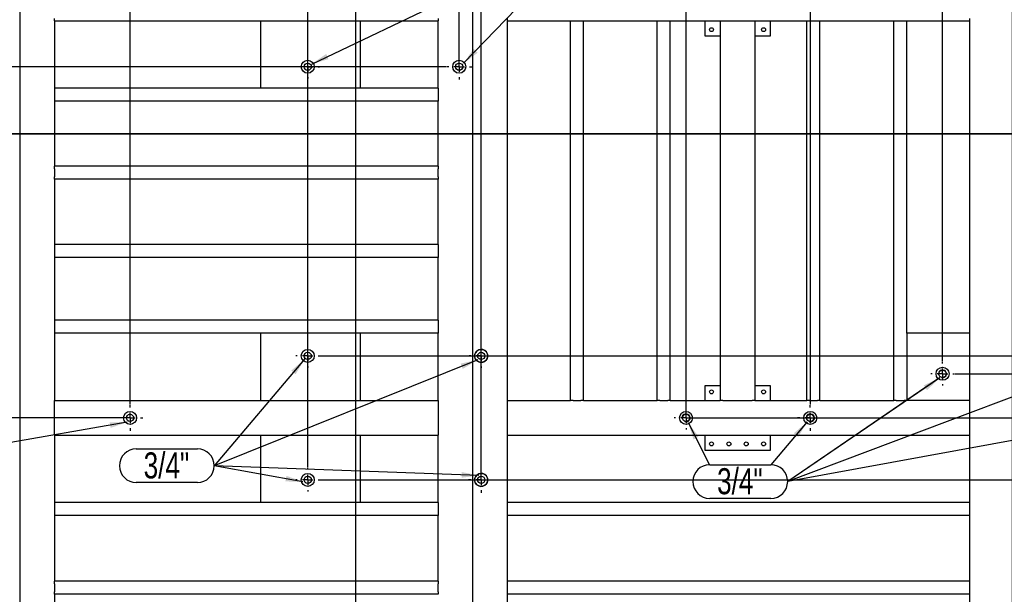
# Model space of a CAD drawing. Header units: millimetres. Extents: x 5 to 1226, y 5 to 415.
# Tile 14 of 61: x 144 to 258, y 294 to 360. Entities that reach past the tile are written whole.
import ezdxf

# ---------------------------------------------------------------- set-up
doc = ezdxf.new("R2010")
doc.units = ezdxf.units.MM
doc.header["$PDSIZE"] = -1
doc.linetypes.add('CENTERX2', pattern=[20.32, 12.7, -2.54, 2.54, -2.54])
for name, color, linetype in [('COTES', 1, 'Continuous'), ('NOTES', 6, 'Continuous'), ('TRAIT-FINS', 9, 'Continuous'), ('TRAIT-MIXTES', 3, 'CENTERX2')]:
    doc.layers.add(name, color=color, linetype=linetype)
doc.layers.add('TRAIT-FORT', color=4, linetype='Continuous', lineweight=25)
doc.styles.add('SLDTEXTSTYLE0', font='TXT', dxfattribs={"width": 0.75})
doc.dimstyles.new('SLDDIMSTYLE1', dxfattribs={"dimtxt": 3, "dimasz": 2, "dimexe": 0, "dimexo": 0.0625, "dimgap": 0.75, "dimtad": 0, "dimtih": 1, "dimtoh": 1, "dimdec": 1, "dimlfac": 20, "dimrnd": 1e-09, "dimzin": 12, "dimdsep": 46, "dimtxsty": 'SLDTEXTSTYLE0', "dimsah": 1, "dimcen": 0.09, "dimadec": 0, "dimazin": 3, "dimtfac": 1, "dimtdec": 1, "dimtofl": 0, "dimtmove": 0, "dimatfit": 3, "dimfxl": 1, "dimfrac": 2, "dimtolj": 1, "dimtzin": 12, "dimarcsym": 0})
doc.dimstyles.new('SLDDIMSTYLE3', dxfattribs={"dimtxt": 0.18, "dimasz": 2, "dimexe": 0, "dimexo": 0.0625, "dimgap": 0, "dimtad": 0, "dimtih": 1, "dimtoh": 1, "dimdec": 0, "dimrnd": 1e-09, "dimzin": 0, "dimdsep": 46, "dimtxsty": 'Standard', "dimsah": 1, "dimcen": 0.09, "dimadec": 0, "dimazin": 0, "dimtfac": 2, "dimtdec": 0, "dimtofl": 0, "dimtmove": 0, "dimatfit": 3, "dimfxl": 1, "dimfrac": 2, "dimtolj": 1, "dimtzin": 0, "dimarcsym": 0})

# ---------------------------------------------------------------- blocks, each defined once
blk = doc.blocks.new('_D_12')
at = {"layer": 'COTES', "color": 0, "lineweight": -2, "transparency": 16777216}
blk.add_line((156.88, 315.46), (156.88, 394.29), dxfattribs=at)
at = {"layer": 'Defpoints', "color": 0, "transparency": 16777216}
for p in [(156.88, 394.29), (39.16, 386.67), (156.88, 315.4)]:
    blk.add_point(p, dxfattribs=at)
at = {"layer": 'COTES', "color": 0, "transparency": 16777216, "insert": (156.88, 400.67), "char_height": 3, "attachment_point": 5, "rotation": 90, "style": 'SLDTEXTSTYLE0'}
blk.add_mtext('\\A1;2354.4', dxfattribs=at)
blk = doc.blocks.new('_D_13')
at = {"layer": 'COTES', "color": 0, "lineweight": -2, "transparency": 16777216}
blk.add_line((177.36, 308.19), (177.36, 394.29), dxfattribs=at)
at = {"layer": 'Defpoints', "color": 0, "transparency": 16777216}
for p in [(177.36, 394.29), (39.16, 386.67), (177.36, 308.13)]:
    blk.add_point(p, dxfattribs=at)
at = {"layer": 'COTES', "color": 0, "transparency": 16777216, "insert": (177.36, 399.17), "char_height": 3, "attachment_point": 5, "rotation": 90, "style": 'SLDTEXTSTYLE0'}
blk.add_mtext('\\A1;2764', dxfattribs=at)
blk = doc.blocks.new('_D_14')
at = {"layer": 'COTES', "color": 0, "lineweight": -2, "transparency": 16777216}
blk.add_line((182.9, 259.45), (182.9, 394.29), dxfattribs=at)
at = {"layer": 'Defpoints', "color": 0, "transparency": 16777216}
for p in [(182.9, 394.29), (39.16, 386.67), (182.9, 259.39)]:
    blk.add_point(p, dxfattribs=at)
at = {"layer": 'COTES', "color": 0, "transparency": 16777216, "insert": (182.9, 400.67), "char_height": 3, "attachment_point": 5, "rotation": 90, "style": 'SLDTEXTSTYLE0'}
blk.add_mtext('\\A1;2874.9', dxfattribs=at)
blk = doc.blocks.new('_D_16')
at = {"layer": 'COTES', "color": 0, "lineweight": -2, "transparency": 16777216}
for p, q in [((195.01, 390.29), (195.01, 394.29)), ((194.82, 386.29), (195.01, 390.29)), ((194.82, 354.46), (194.82, 386.29))]:
    blk.add_line(p, q, dxfattribs=at)
at = {"layer": 'Defpoints', "color": 0, "transparency": 16777216}
for p in [(195.01, 394.29), (39.16, 386.67), (194.82, 354.4)]:
    blk.add_point(p, dxfattribs=at)
at = {"layer": 'COTES', "color": 0, "transparency": 16777216, "insert": (195.01, 399.92), "char_height": 3, "attachment_point": 5, "rotation": 90, "style": 'SLDTEXTSTYLE0'}
blk.add_mtext('\\A1;3113.2', dxfattribs=at)
blk = doc.blocks.new('_D_17')
at = {"layer": 'COTES', "color": 0, "lineweight": -2, "transparency": 16777216}
for p, q in [((199.82, 390.29), (199.82, 394.29)), ((197.36, 386.29), (199.82, 390.29)), ((197.36, 306.84), (197.36, 386.29))]:
    blk.add_line(p, q, dxfattribs=at)
at = {"layer": 'Defpoints', "color": 0, "transparency": 16777216}
for p in [(199.82, 394.29), (39.16, 386.67), (197.36, 306.78)]:
    blk.add_point(p, dxfattribs=at)
at = {"layer": 'COTES', "color": 0, "transparency": 16777216, "insert": (199.82, 399.92), "char_height": 3, "attachment_point": 5, "rotation": 90, "style": 'SLDTEXTSTYLE0'}
blk.add_mtext('\\A1;3164.1', dxfattribs=at)
blk = doc.blocks.new('_D_18')
at = {"layer": 'COTES', "color": 0, "lineweight": -2, "transparency": 16777216}
blk.add_line((220.97, 313.98), (220.97, 394.29), dxfattribs=at)
at = {"layer": 'Defpoints', "color": 0, "transparency": 16777216}
for p in [(220.97, 394.29), (39.16, 386.67), (220.97, 313.92)]:
    blk.add_point(p, dxfattribs=at)
at = {"layer": 'COTES', "color": 0, "transparency": 16777216, "insert": (220.97, 400.67), "char_height": 3, "attachment_point": 5, "rotation": 90, "style": 'SLDTEXTSTYLE0'}
blk.add_mtext('\\A1;3636.2', dxfattribs=at)
blk = doc.blocks.new('_D_19')
at = {"layer": 'COTES', "color": 0, "lineweight": -2, "transparency": 16777216}
for p, q in [((240.24, 390.29), (240.24, 394.29)), ((235.3, 386.29), (240.24, 390.29)), ((235.3, 315.46), (235.3, 386.29))]:
    blk.add_line(p, q, dxfattribs=at)
at = {"layer": 'Defpoints', "color": 0, "transparency": 16777216}
for p in [(240.24, 394.29), (39.16, 386.67), (235.3, 315.4)]:
    blk.add_point(p, dxfattribs=at)
at = {"layer": 'COTES', "color": 0, "transparency": 16777216, "insert": (240.24, 400.67), "char_height": 3, "attachment_point": 5, "rotation": 90, "style": 'SLDTEXTSTYLE0'}
blk.add_mtext('\\A1;3922.8', dxfattribs=at)
blk = doc.blocks.new('_D_20')
at = {"layer": 'COTES', "color": 0, "lineweight": -2, "transparency": 16777216}
blk.add_line((250.54, 320.41), (250.54, 394.29), dxfattribs=at)
at = {"layer": 'Defpoints', "color": 0, "transparency": 16777216}
for p in [(250.54, 394.29), (39.16, 386.67), (250.54, 320.35)]:
    blk.add_point(p, dxfattribs=at)
at = {"layer": 'COTES', "color": 0, "transparency": 16777216, "insert": (250.54, 400.67), "char_height": 3, "attachment_point": 5, "rotation": 90, "style": 'SLDTEXTSTYLE0'}
blk.add_mtext('\\A1;4227.6', dxfattribs=at)
blk = doc.blocks.new('_D_21')
at = {"layer": 'COTES', "color": 0, "lineweight": -2, "transparency": 16777216}
blk.add_line((258.62, 280.25), (258.62, 394.29), dxfattribs=at)
at = {"layer": 'Defpoints', "color": 0, "transparency": 16777216}
for p in [(258.62, 394.29), (39.16, 386.67), (258.62, 280.19)]:
    blk.add_point(p, dxfattribs=at)
at = {"layer": 'COTES', "color": 0, "transparency": 16777216, "insert": (258.62, 400.67), "char_height": 3, "attachment_point": 5, "rotation": 90, "style": 'SLDTEXTSTYLE0'}
blk.add_mtext('\\A1;4389.2', dxfattribs=at)
blk = doc.blocks.new('_D_22')
at = {"layer": 'COTES', "color": 0, "lineweight": -2, "transparency": 16777216}
blk.add_line((264.82, 319.06), (264.82, 394.29), dxfattribs=at)
at = {"layer": 'Defpoints', "color": 0, "transparency": 16777216}
for p in [(264.82, 394.29), (39.16, 386.67), (264.82, 319)]:
    blk.add_point(p, dxfattribs=at)
at = {"layer": 'COTES', "color": 0, "transparency": 16777216, "insert": (264.82, 400.29), "char_height": 3, "attachment_point": 5, "rotation": 90, "style": 'SLDTEXTSTYLE0'}
blk.add_mtext('\\A1;4513.3', dxfattribs=at)
blk = doc.blocks.new('_D_23')
at = {"layer": 'COTES', "color": 0, "lineweight": -2, "transparency": 16777216}
blk.add_line((273.38, 315.68), (273.38, 394.29), dxfattribs=at)
at = {"layer": 'Defpoints', "color": 0, "transparency": 16777216}
for p in [(273.38, 394.29), (39.16, 386.67), (273.38, 315.62)]:
    blk.add_point(p, dxfattribs=at)
at = {"layer": 'COTES', "color": 0, "transparency": 16777216, "insert": (273.38, 400.67), "char_height": 3, "attachment_point": 5, "rotation": 90, "style": 'SLDTEXTSTYLE0'}
blk.add_mtext('\\A1;4684.4', dxfattribs=at)
blk = doc.blocks.new('_D_25')
at = {"layer": 'COTES', "color": 0, "lineweight": -2, "transparency": 16777216}
blk.add_line((314.49, 259.17), (314.49, 394.29), dxfattribs=at)
at = {"layer": 'Defpoints', "color": 0, "transparency": 16777216}
for p in [(314.49, 394.29), (39.16, 386.67), (314.49, 259.11)]:
    blk.add_point(p, dxfattribs=at)
at = {"layer": 'COTES', "color": 0, "transparency": 16777216, "insert": (314.49, 400.48), "char_height": 3, "attachment_point": 5, "rotation": 90, "style": 'SLDTEXTSTYLE0'}
blk.add_mtext('\\A1;5506.7', dxfattribs=at)
blk = doc.blocks.new('_D_26')
at = {"layer": 'COTES', "color": 0, "lineweight": -2, "transparency": 16777216}
for p, q in [((332.37, 390.29), (332.37, 394.29)), ((333.12, 386.29), (332.37, 390.29)), ((333.12, 246.99), (333.12, 386.29))]:
    blk.add_line(p, q, dxfattribs=at)
at = {"layer": 'Defpoints', "color": 0, "transparency": 16777216}
for p in [(332.37, 394.29), (39.16, 386.67), (333.12, 246.92)]:
    blk.add_point(p, dxfattribs=at)
at = {"layer": 'COTES', "color": 0, "transparency": 16777216, "insert": (332.37, 400.67), "char_height": 3, "attachment_point": 5, "rotation": 90, "style": 'SLDTEXTSTYLE0'}
blk.add_mtext('\\A1;5879.3', dxfattribs=at)
blk = doc.blocks.new('_D_27')
at = {"layer": 'COTES', "color": 0, "lineweight": -2, "transparency": 16777216}
for p, q in [((337.18, 390.29), (337.18, 394.29)), ((336.42, 386.29), (337.18, 390.29)), ((336.42, 245.51), (336.42, 386.29))]:
    blk.add_line(p, q, dxfattribs=at)
at = {"layer": 'Defpoints', "color": 0, "transparency": 16777216}
for p in [(337.18, 394.29), (39.16, 386.67), (336.42, 245.45)]:
    blk.add_point(p, dxfattribs=at)
at = {"layer": 'COTES', "color": 0, "transparency": 16777216, "insert": (337.18, 400.67), "char_height": 3, "attachment_point": 5, "rotation": 90, "style": 'SLDTEXTSTYLE0'}
blk.add_mtext('\\A1;5945.3', dxfattribs=at)
blk = doc.blocks.new('_D_28')
at = {"layer": 'COTES', "color": 0, "lineweight": -2, "transparency": 16777216}
for p, q in [((358.28, 390.29), (358.28, 394.29)), ((359.79, 386.29), (358.28, 390.29)), ((359.79, 245.51), (359.79, 386.29))]:
    blk.add_line(p, q, dxfattribs=at)
at = {"layer": 'Defpoints', "color": 0, "transparency": 16777216}
for p in [(358.28, 394.29), (39.16, 386.67), (359.79, 245.45)]:
    blk.add_point(p, dxfattribs=at)
at = {"layer": 'COTES', "color": 0, "transparency": 16777216, "insert": (358.28, 400.29), "char_height": 3, "attachment_point": 5, "rotation": 90, "style": 'SLDTEXTSTYLE0'}
blk.add_mtext('\\A1;6412.7', dxfattribs=at)
blk = doc.blocks.new('_D_29')
at = {"layer": 'COTES', "color": 0, "lineweight": -2, "transparency": 16777216}
blk.add_line((363.09, 245.51), (363.09, 394.29), dxfattribs=at)
at = {"layer": 'Defpoints', "color": 0, "transparency": 16777216}
for p in [(363.09, 394.29), (39.16, 386.67), (363.09, 245.45)]:
    blk.add_point(p, dxfattribs=at)
at = {"layer": 'COTES', "color": 0, "transparency": 16777216, "insert": (363.09, 400.67), "char_height": 3, "attachment_point": 5, "rotation": 90, "style": 'SLDTEXTSTYLE0'}
blk.add_mtext('\\A1;6478.7', dxfattribs=at)
blk = doc.blocks.new('_D_35')
at = {"layer": 'COTES', "color": 0, "lineweight": -2, "transparency": 16777216}
for p, q in [((368.41, 321.06), (372.41, 326.11)), ((372.41, 326.11), (376.41, 326.11)), ((178.77, 321.06), (368.41, 321.06))]:
    blk.add_line(p, q, dxfattribs=at)
at = {"layer": 'Defpoints', "color": 0, "transparency": 16777216}
for p in [(366.16, 386.67), (376.41, 326.11), (178.71, 321.06)]:
    blk.add_point(p, dxfattribs=at)
at = {"layer": 'COTES', "color": 0, "transparency": 16777216, "insert": (381.66, 326.11), "char_height": 3, "attachment_point": 5, "style": 'SLDTEXTSTYLE0'}
blk.add_mtext('\\A1;1312.1', dxfattribs=at)
blk = doc.blocks.new('_D_36')
at = {"layer": 'COTES', "color": 0, "lineweight": -2, "transparency": 16777216}
for p, q in [((368.41, 319), (372.41, 322.3)), ((372.41, 322.3), (376.41, 322.3)), ((251.95, 319), (368.41, 319))]:
    blk.add_line(p, q, dxfattribs=at)
at = {"layer": 'Defpoints', "color": 0, "transparency": 16777216}
for p in [(366.16, 386.67), (376.41, 322.3), (251.89, 319)]:
    blk.add_point(p, dxfattribs=at)
at = {"layer": 'COTES', "color": 0, "transparency": 16777216, "insert": (382.41, 322.3), "char_height": 3, "attachment_point": 5, "style": 'SLDTEXTSTYLE0'}
blk.add_mtext('\\A1;1353.4', dxfattribs=at)
blk = doc.blocks.new('_D_38')
at = {"layer": 'COTES', "color": 0, "lineweight": -2, "transparency": 16777216}
for p, q in [((221.03, 313.92), (368.41, 313.92)), ((368.41, 313.92), (372.41, 307.87)), ((372.41, 307.87), (376.41, 307.87))]:
    blk.add_line(p, q, dxfattribs=at)
at = {"layer": 'Defpoints', "color": 0, "transparency": 16777216}
for p in [(366.16, 386.67), (220.97, 313.92), (376.41, 307.87)]:
    blk.add_point(p, dxfattribs=at)
at = {"layer": 'COTES', "color": 0, "transparency": 16777216, "insert": (380.91, 307.87), "char_height": 3, "attachment_point": 5, "style": 'SLDTEXTSTYLE0'}
blk.add_mtext('\\A1;1455', dxfattribs=at)
blk = doc.blocks.new('_D_39')
at = {"layer": 'COTES', "color": 0, "lineweight": -2, "transparency": 16777216}
for p, q in [((178.77, 306.78), (368.41, 306.78)), ((368.41, 306.78), (372.41, 300.38)), ((372.41, 300.38), (376.41, 300.38))]:
    blk.add_line(p, q, dxfattribs=at)
at = {"layer": 'Defpoints', "color": 0, "transparency": 16777216}
for p in [(366.16, 386.67), (178.71, 306.78), (376.41, 300.38)]:
    blk.add_point(p, dxfattribs=at)
at = {"layer": 'COTES', "color": 0, "transparency": 16777216, "insert": (382.41, 300.38), "char_height": 3, "attachment_point": 5, "style": 'SLDTEXTSTYLE0'}
blk.add_mtext('\\A1;1597.9', dxfattribs=at)
blk = doc.blocks.new('_D_49')
at = {"layer": 'COTES', "color": 0, "lineweight": -2, "transparency": 16777216}
for p, q in [((33.54, 361.55), (29.54, 359.84)), ((148.36, 361.55), (33.54, 361.55)), ((29.54, 359.84), (25.54, 359.84))]:
    blk.add_line(p, q, dxfattribs=at)
at = {"layer": 'Defpoints', "color": 0, "transparency": 16777216}
for p in [(39.16, 386.67), (148.42, 361.55), (25.54, 359.84)]:
    blk.add_point(p, dxfattribs=at)
at = {"layer": 'COTES', "color": 0, "transparency": 16777216, "insert": (20.48, 359.84), "char_height": 3, "attachment_point": 5, "style": 'SLDTEXTSTYLE0'}
blk.add_mtext('\\A1;502.5', dxfattribs=at)
blk = doc.blocks.new('_D_50')
at = {"layer": 'COTES', "color": 0, "lineweight": -2, "transparency": 16777216}
blk.add_line((193.28, 354.4), (25.54, 354.4), dxfattribs=at)
at = {"layer": 'Defpoints', "color": 0, "transparency": 16777216}
for p in [(39.16, 386.67), (25.54, 354.4), (193.34, 354.4)]:
    blk.add_point(p, dxfattribs=at)
at = {"layer": 'COTES', "color": 0, "transparency": 16777216, "insert": (20.29, 354.4), "char_height": 3, "attachment_point": 5, "style": 'SLDTEXTSTYLE0'}
blk.add_mtext('\\A1;645.4', dxfattribs=at)
blk = doc.blocks.new('_D_54')
at = {"layer": 'COTES', "color": 0, "lineweight": -2, "transparency": 16777216}
blk.add_line((156.81, 313.92), (25.54, 313.92), dxfattribs=at)
at = {"layer": 'Defpoints', "color": 0, "transparency": 16777216}
for p in [(39.16, 386.67), (25.54, 313.92), (156.88, 313.92)]:
    blk.add_point(p, dxfattribs=at)
at = {"layer": 'COTES', "color": 0, "transparency": 16777216, "insert": (21.04, 313.92), "char_height": 3, "attachment_point": 5, "style": 'SLDTEXTSTYLE0'}
blk.add_mtext('\\A1;1455', dxfattribs=at)
blk = doc.blocks.new('_D_56')
at = {"layer": 'COTES', "color": 0, "lineweight": -2, "transparency": 16777216}
for p, q in [((29.54, 260.49), (25.54, 260.49)), ((33.54, 259.39), (29.54, 260.49)), ((182.84, 259.39), (33.54, 259.39))]:
    blk.add_line(p, q, dxfattribs=at)
at = {"layer": 'Defpoints', "color": 0, "transparency": 16777216}
for p in [(39.16, 386.67), (25.54, 260.49), (182.9, 259.39)]:
    blk.add_point(p, dxfattribs=at)
at = {"layer": 'COTES', "color": 0, "transparency": 16777216, "insert": (19.16, 260.49), "char_height": 3, "attachment_point": 5, "style": 'SLDTEXTSTYLE0'}
blk.add_mtext('\\A1;2545.7', dxfattribs=at)
blk = doc.blocks.new('SW_NOTE_10')
at = {"layer": 'NOTES', "color": 0}
for p, q in [((-8.99, 1.94), (-1.94, 1.94)), ((-1.94, -1.94), (-8.99, -1.94))]:
    blk.add_line(p, q, dxfattribs=at)
for centre, start, end in [((-8.99, 0), 90, 270), ((-1.94, 0), 270, 90)]:
    blk.add_arc(centre, 1.94, start, end, dxfattribs=at)
at = {"layer": 'NOTES', "color": 0, "insert": (-5.51, 1.54), "char_height": 3, "attachment_point": 2, "style": 'SLDTEXTSTYLE0'}
blk.add_mtext('3/4"', dxfattribs=at)
blk = doc.blocks.new('SW_NOTE_20')
at = {"layer": 'NOTES', "color": 0}
for p, q in [((-8.99, 1.94), (-1.94, 1.94)), ((-1.94, -1.94), (-8.99, -1.94))]:
    blk.add_line(p, q, dxfattribs=at)
for centre, start, end in [((-8.99, 0), 90, 270), ((-1.94, 0), 270, 90)]:
    blk.add_arc(centre, 1.94, start, end, dxfattribs=at)
at = {"layer": 'NOTES', "color": 0, "insert": (-5.51, 1.54), "char_height": 3, "attachment_point": 2, "style": 'SLDTEXTSTYLE0'}
blk.add_mtext('3/4"', dxfattribs=at)
blk = doc.blocks.new('SW_CENTERMARKSYMBOL_14')
at = {"layer": 'TRAIT-MIXTES', "color": 0}
for p, q in [((0, 1.2), (0, 1.475)), ((-1.2, 0), (-1.475, 0)), ((0, 0), (-0.6, 0)), ((0, 0), (0, 0.6)), ((0, 0), (0, -0.6)), ((0, 0), (0.6, 0)), ((1.2, 0), (1.475, 0)), ((0, -1.2), (0, -1.475))]:
    blk.add_line(p, q, dxfattribs=at)
blk = doc.blocks.new('SW_CENTERMARKSYMBOL_15')
at = {"layer": 'TRAIT-MIXTES', "color": 0}
for p, q in [((0, 1.2), (0, 1.375)), ((-1.2, 0), (-1.375, 0)), ((0, 0), (-0.6, 0)), ((0, 0), (0, 0.6)), ((0, 0), (0, -0.6)), ((0, 0), (0.6, 0)), ((1.2, 0), (1.375, 0)), ((0, -1.2), (0, -1.375))]:
    blk.add_line(p, q, dxfattribs=at)
blk = doc.blocks.new('SW_CENTERMARKSYMBOL_16')
at = {"layer": 'TRAIT-MIXTES', "color": 0}
for p, q in [((0, 1.2), (0, 1.35)), ((-1.2, 0), (-1.35, 0)), ((0, 0), (-0.6, 0)), ((0, 0), (0, 0.6)), ((0, 0), (0, -0.6)), ((0, 0), (0.6, 0)), ((1.2, 0), (1.35, 0)), ((0, -1.2), (0, -1.35))]:
    blk.add_line(p, q, dxfattribs=at)
blk = doc.blocks.new('SW_CENTERMARKSYMBOL_17')
at = {"layer": 'TRAIT-MIXTES', "color": 0}
for p, q in [((0, 1.2), (0, 1.35)), ((-1.2, 0), (-1.35, 0)), ((0, 0), (-0.6, 0)), ((0, 0), (0, 0.6)), ((0, 0), (0, -0.6)), ((0, 0), (0.6, 0)), ((1.2, 0), (1.35, 0)), ((0, -1.2), (0, -1.35))]:
    blk.add_line(p, q, dxfattribs=at)
blk = doc.blocks.new('SW_CENTERMARKSYMBOL_18')
at = {"layer": 'TRAIT-MIXTES', "color": 0}
for p, q in [((0, 1.2), (0, 1.475)), ((-1.2, 0), (-1.475, 0)), ((0, 0), (-0.6, 0)), ((0, 0), (0, 0.6)), ((0, 0), (0, -0.6)), ((0, 0), (0.6, 0)), ((1.2, 0), (1.475, 0)), ((0, -1.2), (0, -1.475))]:
    blk.add_line(p, q, dxfattribs=at)
blk = doc.blocks.new('SW_CENTERMARKSYMBOL_20')
at = {"layer": 'TRAIT-MIXTES', "color": 0}
for p, q in [((0, 1.2), (0, 1.35)), ((-1.2, 0), (-1.35, 0)), ((0, 0), (-0.6, 0)), ((0, 0), (0, 0.6)), ((0, 0), (0, -0.6)), ((0, 0), (0.6, 0)), ((1.2, 0), (1.35, 0)), ((0, -1.2), (0, -1.35))]:
    blk.add_line(p, q, dxfattribs=at)
blk = doc.blocks.new('SW_CENTERMARKSYMBOL_21')
at = {"layer": 'TRAIT-MIXTES', "color": 0}
for p, q in [((0, 1.2), (0, 1.475)), ((-1.2, 0), (-1.475, 0)), ((0, 0), (-0.6, 0)), ((0, 0), (0, 0.6)), ((0, 0), (0, -0.6)), ((0, 0), (0.6, 0)), ((1.2, 0), (1.475, 0)), ((0, -1.2), (0, -1.475))]:
    blk.add_line(p, q, dxfattribs=at)
blk = doc.blocks.new('SW_CENTERMARKSYMBOL_30')
at = {"layer": 'TRAIT-MIXTES', "color": 0}
for p, q in [((0, 1.2), (0, 1.35)), ((-1.2, 0), (-1.35, 0)), ((0, 0), (-0.6, 0)), ((0, 0), (0, 0.6)), ((0, 0), (0, -0.6)), ((0, 0), (0.6, 0)), ((1.2, 0), (1.35, 0)), ((0, -1.2), (0, -1.35))]:
    blk.add_line(p, q, dxfattribs=at)
blk = doc.blocks.new('SW_CENTERMARKSYMBOL_31')
at = {"layer": 'TRAIT-MIXTES', "color": 0}
for p, q in [((0, 1.2), (0, 1.475)), ((-1.2, 0), (-1.475, 0)), ((0, 0), (-0.6, 0)), ((0, 0), (0, 0.6)), ((0, 0), (0, -0.6)), ((0, 0), (0.6, 0)), ((1.2, 0), (1.475, 0)), ((0, -1.2), (0, -1.475))]:
    blk.add_line(p, q, dxfattribs=at)
blk = doc.blocks.new('SW_CENTERMARKSYMBOL_32')
at = {"layer": 'TRAIT-MIXTES', "color": 0}
for p, q in [((0, 1.2), (0, 1.35)), ((-1.2, 0), (-1.35, 0)), ((0, 0), (-0.6, 0)), ((0, 0), (0, 0.6)), ((0, 0), (0, -0.6)), ((0, 0), (0.6, 0)), ((1.2, 0), (1.35, 0)), ((0, -1.2), (0, -1.35))]:
    blk.add_line(p, q, dxfattribs=at)

msp = doc.modelspace()

# ---------------------------------------------------------------- linework, layer by layer
at = {"lineweight": 35}
msp.add_line((385.4762, 346.6705), (29.7765, 346.6705), dxfattribs=at)
at = {"layer": 'TRAIT-FINS', "lineweight": 18}
for centre in [(250.5374, 319.0024), (220.9664, 313.9213), (235.2973, 313.9213)]:
    msp.add_arc(centre, 0.4762, 255, 195, dxfattribs=at)
at = {"layer": 'TRAIT-FORT', "lineweight": 25}
for p, q in [((144.1582, 386.6705), (144.1582, 243.1705)), ((196.4082, 243.1705), (196.4082, 386.6705)), ((148.1582, 359.6705), (148.1582, 359.9705)), ((192.4082, 359.9705), (192.4082, 359.6705)), ((200.4082, 359.6705), (200.4082, 359.9705)), ((253.6582, 359.9705), (253.6582, 359.6705)), ((148.1582, 359.6705), (171.9082, 359.6705)), ((148.1582, 359.6705), (148.1582, 351.9205)), ((171.9082, 359.6705), (183.4082, 359.6705)), ((171.9082, 359.6705), (171.9082, 351.9205)), ((183.4082, 359.6705), (192.4082, 359.6705)), ((183.4082, 359.6705), (183.4082, 351.9205)), ((192.4082, 351.9205), (192.4082, 359.6705)), ((200.4082, 359.6705), (207.6582, 359.6705)), ((200.4082, 315.9205), (200.4082, 359.6705)), ((207.6582, 315.9205), (207.6582, 359.6705)), ((207.6582, 359.6705), (207.9582, 359.6705)), ((207.9582, 359.6705), (208.8582, 359.6705)), ((208.8582, 359.6705), (209.1582, 359.6705)), ((209.1582, 359.6705), (217.6582, 359.6705)), ((209.1582, 315.9205), (209.1582, 359.6705)), ((217.6582, 315.9205), (217.6582, 359.6705)), ((217.6582, 359.6705), (217.9582, 359.6705)), ((217.9582, 359.6705), (218.8582, 359.6705)), ((218.8582, 359.6705), (219.1582, 359.6705)), ((219.1582, 359.6705), (224.9082, 359.6705)), ((219.1582, 315.9205), (219.1582, 359.6705)), ((223.1582, 357.9205), (223.1582, 359.6705)), ((224.9082, 359.6705), (224.9082, 315.9205)), ((224.9082, 359.6705), (225.2082, 359.6705)), ((225.2082, 359.6705), (228.6082, 359.6705)), ((228.6082, 359.6705), (228.9082, 359.6705)), ((228.9082, 359.6705), (234.9082, 359.6705)), ((228.9082, 359.6705), (228.9082, 315.9205)), ((230.6582, 359.6705), (230.6582, 357.9205)), ((234.9082, 359.6705), (235.2082, 359.6705)), ((234.9082, 315.9205), (234.9082, 359.6705)), ((235.2082, 359.6705), (236.1082, 359.6705)), ((236.1082, 359.6705), (236.4082, 359.6705)), ((236.4082, 359.6705), (244.9082, 359.6705)), ((236.4082, 315.9205), (236.4082, 359.6705)), ((244.9082, 315.9205), (244.9082, 359.6705)), ((244.9082, 359.6705), (245.2082, 359.6705)), ((245.2082, 359.6705), (246.1082, 359.6705)), ((246.1082, 359.6705), (246.4082, 359.6705)), ((246.4082, 359.6705), (253.6582, 359.6705)), ((246.4082, 323.6705), (246.4082, 359.6705)), ((253.6582, 359.6705), (253.6582, 323.6705)), ((224.9082, 357.9205), (223.1582, 357.9205)), ((230.6582, 357.9205), (228.9082, 357.9205)), ((171.9082, 351.9205), (148.1582, 351.9205)), ((148.1582, 351.9205), (148.1582, 351.6205)), ((183.4082, 351.9205), (171.9082, 351.9205)), ((192.4082, 351.9205), (183.4082, 351.9205)), ((192.4082, 351.9205), (192.4082, 351.6205)), ((148.1582, 351.6205), (148.1582, 350.7205)), ((148.1582, 350.7205), (148.1582, 350.4205)), ((192.4082, 351.6205), (192.4082, 350.7205)), ((192.4082, 350.7205), (192.4082, 350.4205)), ((148.1582, 350.4205), (148.1582, 342.9205)), ((192.4082, 350.4205), (148.1582, 350.4205)), ((192.4082, 342.9205), (192.4082, 350.4205)), ((192.4082, 342.9205), (148.1582, 342.9205)), ((148.1582, 342.6205), (148.1582, 342.9205)), ((192.4082, 342.9205), (192.4082, 342.6205)), ((148.1582, 342.6205), (148.1582, 341.7205)), ((148.1582, 341.4205), (148.1582, 341.7205)), ((192.4082, 341.7205), (192.4082, 342.6205)), ((192.4082, 341.7205), (192.4082, 341.4205)), ((148.1582, 341.4205), (148.1582, 333.9205)), ((192.4082, 341.4205), (148.1582, 341.4205)), ((192.4082, 333.9205), (192.4082, 341.4205)), ((192.4082, 333.9205), (148.1582, 333.9205)), ((148.1582, 333.9205), (148.1582, 333.6205)), ((192.4082, 333.9205), (192.4082, 333.6205)), ((148.1582, 333.6205), (148.1582, 332.7205)), ((148.1582, 332.7205), (148.1582, 332.4205)), ((192.4082, 333.6205), (192.4082, 332.7205)), ((192.4082, 332.7205), (192.4082, 332.4205)), ((148.1582, 332.4205), (148.1582, 325.1705)), ((192.4082, 332.4205), (148.1582, 332.4205)), ((192.4082, 325.1705), (192.4082, 332.4205)), ((192.4082, 325.1705), (148.1582, 325.1705)), ((148.1582, 325.1705), (148.1582, 324.8705)), ((148.1582, 324.8705), (148.1582, 323.9705)), ((192.4082, 325.1705), (192.4082, 324.8705)), ((192.4082, 324.8705), (192.4082, 323.9705)), ((148.1582, 323.9705), (148.1582, 323.6705)), ((148.1582, 323.6705), (148.1582, 315.9205)), ((171.9082, 323.6705), (148.1582, 323.6705)), ((183.4082, 323.6705), (171.9082, 323.6705)), ((171.9082, 323.6705), (171.9082, 315.9205)), ((192.4082, 323.6705), (183.4082, 323.6705)), ((183.4082, 323.6705), (183.4082, 315.9205)), ((192.4082, 323.9705), (192.4082, 323.6705)), ((192.4082, 315.9205), (192.4082, 323.6705)), ((246.4082, 323.6705), (246.4082, 315.9205)), ((253.6582, 323.6705), (246.4082, 323.6705)), ((253.6582, 323.6705), (253.6582, 315.9205)), ((223.1582, 315.9205), (223.1582, 317.6705)), ((223.1582, 317.6705), (224.9082, 317.6705)), ((228.9082, 317.6705), (230.6582, 317.6705)), ((230.6582, 317.6705), (230.6582, 315.9205)), ((148.1582, 315.9205), (171.9082, 315.9205)), ((148.1582, 315.6205), (148.1582, 315.9205)), ((148.1582, 312.2205), (148.1582, 315.6205)), ((171.9082, 315.9205), (183.4082, 315.9205)), ((183.4082, 315.9205), (192.4082, 315.9205)), ((192.4082, 315.9205), (192.4082, 315.6205)), ((192.4082, 315.6205), (192.4082, 312.2205)), ((200.4082, 315.9205), (207.6582, 315.9205)), ((200.4082, 315.6205), (200.4082, 315.9205)), ((200.4082, 312.2205), (200.4082, 315.6205)), ((207.9582, 315.9205), (207.6582, 315.9205)), ((207.9582, 315.9205), (208.8582, 315.9205)), ((209.1582, 315.9205), (208.8582, 315.9205)), ((209.1582, 315.9205), (217.6582, 315.9205)), ((217.9582, 315.9205), (217.6582, 315.9205)), ((217.9582, 315.9205), (218.8582, 315.9205)), ((219.1582, 315.9205), (218.8582, 315.9205)), ((219.1582, 315.9205), (224.9082, 315.9205)), ((225.2082, 315.9205), (224.9082, 315.9205)), ((225.2082, 315.9205), (228.6082, 315.9205)), ((228.9082, 315.9205), (228.6082, 315.9205)), ((228.9082, 315.9205), (234.9082, 315.9205)), ((235.2082, 315.9205), (234.9082, 315.9205)), ((235.2082, 315.9205), (236.1082, 315.9205)), ((236.4082, 315.9205), (236.1082, 315.9205)), ((236.4082, 315.9205), (244.9082, 315.9205)), ((245.2082, 315.9205), (244.9082, 315.9205)), ((245.2082, 315.9205), (246.1082, 315.9205)), ((246.4082, 315.9205), (246.1082, 315.9205)), ((253.6582, 315.9205), (246.4082, 315.9205)), ((253.6582, 315.9205), (253.6582, 315.6205)), ((253.6582, 315.6205), (253.6582, 312.2205)), ((148.1582, 311.9205), (148.1582, 312.2205)), ((192.4082, 312.2205), (192.4082, 311.9205)), ((200.4082, 311.9205), (200.4082, 312.2205)), ((253.6582, 312.2205), (253.6582, 311.9205)), ((148.1582, 311.9205), (171.9082, 311.9205)), ((148.1582, 311.9205), (148.1582, 304.1705)), ((171.9082, 311.9205), (183.4082, 311.9205)), ((171.9082, 311.9205), (171.9082, 304.1705)), ((183.4082, 311.9205), (192.4082, 311.9205)), ((183.4082, 311.9205), (183.4082, 304.1705)), ((192.4082, 304.1705), (192.4082, 311.9205)), ((200.4082, 311.9205), (253.6582, 311.9205)), ((200.4082, 304.1705), (200.4082, 311.9205)), ((223.1582, 310.1705), (223.1582, 311.9205)), ((230.6582, 311.9205), (230.6582, 310.1705)), ((253.6582, 311.9205), (253.6582, 304.1705)), ((230.6582, 310.1705), (223.1582, 310.1705)), ((171.9082, 304.1705), (148.1582, 304.1705)), ((148.1582, 304.1705), (148.1582, 303.8705)), ((148.1582, 303.8705), (148.1582, 302.9705)), ((183.4082, 304.1705), (171.9082, 304.1705)), ((192.4082, 304.1705), (183.4082, 304.1705)), ((192.4082, 304.1705), (192.4082, 303.8705)), ((192.4082, 303.8705), (192.4082, 302.9705)), ((200.4082, 303.8705), (200.4082, 304.1705)), ((253.6582, 304.1705), (200.4082, 304.1705)), ((200.4082, 302.9705), (200.4082, 303.8705)), ((253.6582, 304.1705), (253.6582, 303.8705)), ((253.6582, 303.8705), (253.6582, 302.9705)), ((148.1582, 302.9705), (148.1582, 302.6705)), ((148.1582, 302.6705), (148.1582, 295.0891)), ((192.4082, 302.6705), (148.1582, 302.6705)), ((192.4082, 302.9705), (192.4082, 302.6705)), ((192.4082, 295.0891), (192.4082, 302.6705)), ((200.4082, 302.6705), (200.4082, 302.9705)), ((200.4082, 295.0891), (200.4082, 302.6705)), ((253.6582, 302.6705), (200.4082, 302.6705)), ((253.6582, 302.9705), (253.6582, 302.6705)), ((253.6582, 302.6705), (253.6582, 295.0891)), ((192.4082, 295.0891), (148.1582, 295.0891)), ((148.1582, 294.7891), (148.1582, 295.0891)), ((148.1582, 294.7891), (148.1582, 293.8891)), ((192.4082, 295.0891), (192.4082, 294.7891)), ((192.4082, 293.8891), (192.4082, 294.7891)), ((253.6582, 295.0891), (200.4082, 295.0891)), ((200.4082, 294.7891), (200.4082, 295.0891)), ((200.4082, 293.8891), (200.4082, 294.7891)), ((253.6582, 295.0891), (253.6582, 294.7891)), ((253.6582, 294.7891), (253.6582, 293.8891)), ((148.1582, 293.5891), (148.1582, 293.8891)), ((148.1582, 293.5891), (148.1582, 286.0078)), ((192.4082, 293.5891), (148.1582, 293.5891)), ((192.4082, 293.8891), (192.4082, 293.5891)), ((200.4082, 293.5891), (200.4082, 293.8891)), ((200.4082, 286.0078), (200.4082, 293.5891)), ((253.6582, 293.5891), (200.4082, 293.5891)), ((253.6582, 293.8891), (253.6582, 293.5891)), ((253.6582, 293.5891), (253.6582, 286.0078))]:
    msp.add_line(p, q, dxfattribs=at)
for centre, radius in [((223.9082, 358.6705), 0.225), ((229.9082, 358.6705), 0.225), ((177.3567, 354.4013), 0.75), ((177.3567, 354.4013), 0.4167), ((194.8187, 354.4013), 0.75), ((194.8187, 354.4013), 0.4167), ((177.3567, 321.0648), 0.75), ((177.3567, 321.0648), 0.4167), ((197.3637, 321.0648), 0.75), ((197.3637, 321.0648), 0.4167), ((250.5374, 319.0024), 0.75), ((250.5374, 319.0024), 0.4167), ((223.9082, 316.9205), 0.225), ((229.9082, 316.9205), 0.225), ((156.8774, 313.9213), 0.75), ((220.9664, 313.9213), 0.75), ((235.2973, 313.9213), 0.75), ((156.8774, 313.9213), 0.4167), ((220.9664, 313.9213), 0.4167), ((235.2973, 313.9213), 0.4167), ((223.9082, 310.9205), 0.225), ((225.9082, 310.9205), 0.225), ((227.9082, 310.9205), 0.225), ((229.9082, 310.9205), 0.225), ((177.3567, 306.7778), 0.75), ((177.3567, 306.7778), 0.4167), ((197.3637, 306.7778), 0.75), ((197.3637, 306.7778), 0.4167)]:
    msp.add_circle(centre, radius, dxfattribs=at)
for centre in [(197.3637, 321.0648), (197.3637, 306.7778)]:
    msp.add_arc(centre, 0.75, 209.085944, 150.914056, dxfattribs=at)
for points in [[(196.7082, 320.7003), (196.6927, 320.7283), (196.679, 320.757), (196.6556, 320.8156), (196.6457, 320.8456), (196.6298, 320.907), (196.6237, 320.9386), (196.6157, 321.0015), (196.6137, 321.0331), (196.6137, 321.0962), (196.6156, 321.1278), (196.6217, 321.1753), (196.6242, 321.1911), (196.6302, 321.2223), (196.6337, 321.2378), (196.6456, 321.2837), (196.6554, 321.3137), (196.6789, 321.3725), (196.6927, 321.4014), (196.7082, 321.4294)], [(196.7082, 306.4132), (196.6927, 306.4413), (196.679, 306.4699), (196.6556, 306.5286), (196.6457, 306.5586), (196.6298, 306.62), (196.6237, 306.6515), (196.6157, 306.7145), (196.6137, 306.746), (196.6137, 306.8092), (196.6156, 306.8408), (196.6217, 306.8883), (196.6242, 306.9041), (196.6302, 306.9353), (196.6337, 306.9508), (196.6456, 306.9967), (196.6554, 307.0266), (196.6789, 307.0855), (196.6927, 307.1144), (196.7082, 307.1424)]]:
    msp.add_open_spline(points, degree=3, knots=[0, 0, 0, 0, 0.125, 0.125, 0.25, 0.25, 0.375, 0.375, 0.5, 0.5, 0.625, 0.625, 0.6875, 0.6875, 0.75, 0.75, 0.875, 0.875, 1, 1, 1, 1], dxfattribs=at)

# ---------------------------------------------------------------- block references
at = {"layer": 'NOTES'}
for name, p in [('SW_NOTE_20', (166.5857, 308.408)), ('SW_NOTE_10', (232.6853, 306.5854))]:
    msp.add_blockref(name, p, dxfattribs=at)
at = {"layer": 'TRAIT-MIXTES'}
for name, p in [('SW_CENTERMARKSYMBOL_20', (177.3567, 354.4013)), ('SW_CENTERMARKSYMBOL_21', (194.8187, 354.4013)), ('SW_CENTERMARKSYMBOL_16', (177.3567, 321.0648)), ('SW_CENTERMARKSYMBOL_15', (197.3637, 321.0648)), ('SW_CENTERMARKSYMBOL_30', (250.5374, 319.0024)), ('SW_CENTERMARKSYMBOL_18', (156.8774, 313.9213)), ('SW_CENTERMARKSYMBOL_32', (220.9664, 313.9213)), ('SW_CENTERMARKSYMBOL_31', (235.2973, 313.9213)), ('SW_CENTERMARKSYMBOL_17', (177.3567, 306.7778)), ('SW_CENTERMARKSYMBOL_14', (197.3637, 306.7778))]:
    msp.add_blockref(name, p, dxfattribs=at)

# ---------------------------------------------------------------- dimensions: what is measured, and where the dimension line sits
at = {"layer": 'COTES'}
for feature_location, offset, dtype, origin, picture, middle in [((156.8774, 315.3963), (0, 78.8958), 1, (39.1582, 386.6705), '_D_12', (156.8774, 400.6671)), ((182.905, 259.3855), (0, 134.9066), 1, (39.1582, 386.6705), '_D_14', (182.905, 400.6671)), ((220.9664, 313.9213), (0, 80.3708), 1, (39.1582, 386.6705), '_D_18', (220.9664, 400.6671)), ((235.2973, 315.3963), (4.9427, 78.8958), 1, (39.1582, 386.6705), '_D_19', (240.24, 400.6671)), ((250.5374, 320.3524), (0, 73.9397), 1, (39.1582, 386.6705), '_D_20', (250.5374, 400.6671)), ((258.6189, 280.188), (0, 114.1041), 1, (39.1582, 386.6705), '_D_21', (258.6189, 400.6671)), ((273.3758, 315.6219), (0, 78.6703), 1, (39.1582, 386.6705), '_D_23', (273.3758, 400.6671)), ((333.1217, 246.9243), (-0.7541, 147.3678), 1, (39.1582, 386.6705), '_D_26', (332.3677, 400.6671)), ((336.4237, 245.4493), (0.7541, 148.8428), 1, (39.1582, 386.6705), '_D_27', (337.1778, 400.6671)), ((363.0937, 245.4493), (0, 148.8428), 1, (39.1582, 386.6705), '_D_29', (363.0937, 400.6671)), ((314.492, 259.1087), (0, 135.1834), 1, (39.1582, 386.6705), '_D_25', (314.492, 400.4796)), ((264.8244, 319.0024), (0, 75.2897), 1, (39.1582, 386.6705), '_D_22', (264.8244, 400.2921)), ((359.7917, 245.4493), (-1.5081, 148.8428), 1, (39.1582, 386.6705), '_D_28', (358.2836, 400.2921)), ((194.8187, 354.4013), (0.1932, 39.8909), 1, (39.1582, 386.6705), '_D_16', (195.0119, 399.9171)), ((197.3637, 306.7778), (2.4584, 87.5143), 1, (39.1582, 386.6705), '_D_17', (199.822, 399.9171)), ((177.3567, 308.1278), (0, 86.1643), 1, (39.1582, 386.6705), '_D_13', (177.3567, 399.1671)), ((182.905, 259.3855), (-157.3654, 1.1031), 0, (39.1582, 386.6705), '_D_56', (19.1645, 260.4886)), ((193.3437, 354.4013), (-167.8041, 0), 0, (39.1582, 386.6705), '_D_50', (20.2895, 354.4013)), ((148.4176, 361.546), (-122.8781, -1.7065), 0, (39.1582, 386.6705), '_D_49', (20.477, 359.8395)), ((156.8774, 313.9213), (-131.3378, 0), 0, (39.1582, 386.6705), '_D_54', (21.0395, 313.9213)), ((178.7067, 321.0648), (197.7015, 5.049), 0, (366.1582, 386.6705), '_D_35', (381.6582, 326.1139)), ((178.7067, 306.7778), (197.7015, -6.3947), 0, (366.1582, 386.6705), '_D_39', (382.4082, 300.3831)), ((220.9664, 313.9213), (155.4418, -6.0485), 0, (366.1582, 386.6705), '_D_38', (380.9082, 307.8728)), ((251.8874, 319.0024), (124.5209, 3.3008), 0, (366.1582, 386.6705), '_D_36', (382.4082, 322.3032))]:
    dim = msp.add_ordinate_dim(feature_location=feature_location, offset=offset, dtype=dtype, origin=origin, dimstyle='SLDDIMSTYLE1', dxfattribs=at)
    dim.commit()
    dim.dimension.update_dxf_attribs({"geometry": picture, "text_midpoint": middle})

# ---------------------------------------------------------------- leaders
at = {"layer": 'NOTES'}
for points in [[(177.816, 354.712), (203.0377, 366.7312)], [(195.3169, 354.7946), (204.9818, 364.7871)], [(177.0081, 320.691), (166.5857, 308.408)], [(196.9653, 320.6164), (166.5857, 308.408)], [(264.4312, 318.5453), (232.6853, 306.5854)], [(250.2275, 318.5334), (232.6853, 306.5854)], [(250.2068, 318.5235), (232.6853, 306.5854)], [(156.5496, 313.4406), (130.6197, 308.894)], [(221.2138, 313.3788), (223.6938, 308.5295)], [(234.9418, 313.4638), (230.7412, 308.5295)], [(272.8831, 313.9161), (232.6853, 306.5854)], [(176.8118, 306.5672), (166.5857, 308.408)], [(197.0987, 307.2817), (166.5857, 308.408)]]:
    msp.add_leader(points, dimstyle='SLDDIMSTYLE3', dxfattribs=at)

doc.saveas('drawing.dxf')
